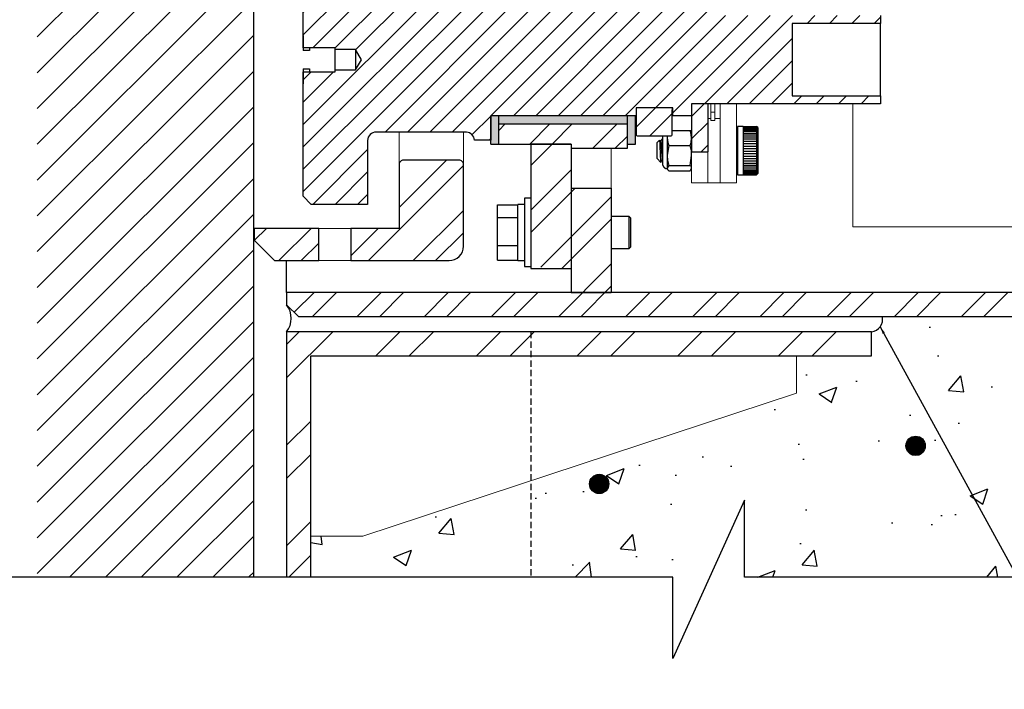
# Model space of a CAD drawing. Header units: millimetres. Extents: x -378 to 2927, y -2262 to 346.
# Tile 2 of 14: x 46 to 435, y -2239 to -1974. Entities that reach past the tile are written whole.
import ezdxf

# ---------------------------------------------------------------- set-up
doc = ezdxf.new("R2010")
doc.units = ezdxf.units.MM
doc.linetypes.add('HIDDEN', pattern=[0.375, 0.25, -0.125])
for name, color, linetype in [('S-ANNO-TEXT', 2, 'Continuous'), ('S-DETL-STLS', 3, 'Continuous'), ('S-SDEL-LW10', 8, 'Continuous'), ('S-SECT-CONC', 4, 'Continuous'), ('S-SECT-HIDE', 2, 'HIDDEN'), ('S-SECT-PATT', 1, 'Continuous'), ('S-SECT-RBAR', 5, 'Continuous'), ('S-SECT-STLS', 3, 'Continuous')]:
    doc.layers.add(name, color=color, linetype=linetype)
doc.layers.add('S-SDEL-LW18', color=190, linetype='Continuous', lineweight=18)
doc.styles.add('Text', font='romans.shx', dxfattribs={"width": 0.8, "height": 3})
doc.dimstyles.get("Standard").update_dxf_attribs({"dimtxt": 0.125, "dimasz": 0.125, "dimexe": 0.18, "dimexo": 0.0625, "dimgap": 0.125, "dimtad": 0, "dimtih": 1, "dimtoh": 1, "dimdec": 4, "dimzin": 0, "dimdsep": 46, "dimtxsty": 'Text', "dimcen": 0.125, "dimclrt": 2, "dimadec": 0, "dimazin": 0, "dimtfac": 1, "dimtdec": 4, "dimtofl": 0, "dimtmove": 0, "dimatfit": 3, "dimfxl": 0.18, "dimtolj": 1, "dimtzin": 0, "dimarcsym": 0})
pattern_1 = [(45, (-29436.683, -3653.281), (-13.258252, 13.258252), []), (45, (-29427.844, -3653.281), (-13.258252, 13.258252), [])]
pattern_2 = [(45, (-29436.6825, -3653.281), (-4.4194174, 4.4194174), [])]

# ---------------------------------------------------------------- blocks, each defined once
blk = doc.blocks.new('SH2085')
for p, q in [((-0.03, 0), (0.03, 0)), ((-0.0297, 0.004), (0.0297, 0.004)), ((-0.0289, 0.008), (0.0289, 0.008)), ((-0.0275, 0.012), (0.0275, 0.012)), ((-0.0254, 0.016), (0.0254, 0.016)), ((-0.0224, 0.02), (0.0224, 0.02)), ((-0.018, 0.024), (0.018, 0.024)), ((-0.0108, 0.028), (0.0108, 0.028)), ((-0.0297, -0.004), (0.0297, -0.004)), ((-0.0289, -0.008), (0.0289, -0.008)), ((-0.0275, -0.012), (0.0275, -0.012)), ((-0.0254, -0.016), (0.0254, -0.016)), ((-0.0224, -0.02), (0.0224, -0.02)), ((-0.018, -0.024), (0.018, -0.024)), ((-0.0108, -0.028), (0.0108, -0.028))]:
    blk.add_line(p, q)
blk.add_circle((0, 0), 0.03)

msp = doc.modelspace()

# ---------------------------------------------------------------- hatches: boundary and pattern name
at = {"layer": 'S-SECT-PATT'}
h = msp.add_hatch(dxfattribs=at)
h.set_pattern_fill('ANSI31', color=256, scale=80)
h.set_pattern_definition([(45, (-29436.683, -3653.281), (-7.0710678, 7.0710678), [])])
h.paths.add_polyline_path([(138.91, -1540), (53.42, -1540), (53.42, -2194.28), (138.91, -2194.28)])
h = msp.add_hatch(dxfattribs=at)
h.set_pattern_fill('ANSI32', color=256, scale=50)
h.set_pattern_definition(pattern_1)
h.paths.add_polyline_path([(612.29, -2017.06), (596.44, -2017.06), (596.44, -2110.4), (602.81, -2110.4), (612.29, -2100.92)])
h.paths.add_polyline_path([(612.29, -1675.42), (602.81, -1665.94), (596.44, -1665.94), (596.44, -1876.31), (612.29, -1876.31)])
h.paths.add_polyline_path([(612.29, -1904.56), (596.44, -1904.56), (596.44, -1918.24), (612.29, -1918.24)])
h.paths.add_polyline_path([(612.29, -1946.55), (596.44, -1946.55), (596.44, -1962.47), (612.29, -1962.47)])
h.paths.add_polyline_path([(494.43, -1694.52), (478.79, -1694.52), (478.58, -1694.72), (478.58, -1878.69), (494.43, -1878.69)])
h.paths.add_polyline_path([(596.44, -1684.97), (562.37, -1684.97), (562.37, -1694.52), (596.44, -1694.52)])
h.paths.add_polyline_path([(494.43, -1902.19), (478.58, -1902.19), (478.58, -1920.61), (494.43, -1920.61)])
h.paths.add_polyline_path([(494.43, -1944.12), (478.58, -1944.12), (478.58, -1964.5), (494.43, -1964.5)])
h.paths.add_polyline_path([(494.43, -2015.03), (478.58, -2015.03), (478.58, -2081.82), (494.43, -2081.82)])
h.paths.add_polyline_path([(596.44, -2081.82), (151.91, -2081.82), (151.91, -2086.63), (156.72, -2091.37), (596.44, -2091.37)])
h.paths.add_polyline_path([(280.13, -2040.57), (264.28, -2040.57), (264.28, -2081.82), (280.13, -2081.82)])
h.paths.add_polyline_path([(264.28, -2040.57), (264.28, -2023.16), (248.36, -2023.16), (248.36, -2071.52), (248.36, -2071.52), (264.28, -2072.33)])
h.paths.add_polyline_path([(221.74, -2031.15, 0.414214), (220.05, -2029.46), (198.03, -2029.46, 0.414214), (196.34, -2031.15), (196.34, -2056.42), (177.31, -2056.42), (177.31, -2069.15), (216.1, -2069.15, 0.414214), (221.74, -2063.51)])
h.paths.add_polyline_path([(164.64, -2056.42), (139.24, -2056.42), (139.24, -2061.23), (147.17, -2069.15), (164.64, -2069.15)])
h.paths.add_polyline_path([(221.74, -1827.95, 0.414214), (220.05, -1826.26), (198.03, -1826.26, 0.414214), (196.34, -1827.95), (196.34, -1853.22), (139.24, -1853.22), (139.24, -1923.12), (196.34, -1923.12), (196.34, -1948.38, 0.414214), (198.03, -1950.08), (220.05, -1950.08, 0.414214), (221.74, -1948.38)])
h.paths.add_polyline_path([(221.74, -1712.83, 0.414214), (216.1, -1707.18), (177.31, -1707.18), (177.31, -1719.92), (196.34, -1719.92), (196.34, -1745.18, 0.414214), (198.03, -1746.88), (220.05, -1746.88, 0.414214), (221.74, -1745.18)])
h.paths.add_polyline_path([(164.64, -1707.18), (147.17, -1707.18), (139.24, -1715.11), (139.24, -1719.92), (164.64, -1719.92)])
h.paths.add_polyline_path([(264.28, -1704), (248.36, -1704), (248.36, -1753.18), (264.28, -1753.18)])
h.paths.add_polyline_path([(280.13, -1694.52), (264.28, -1694.52), (264.28, -1735.77), (280.13, -1735.77)])
h.paths.add_polyline_path([(264.28, -1819.96), (248.36, -1819.96), (248.36, -1956.38), (264.28, -1956.38)])
h.paths.add_polyline_path([(419.24, -1694.52), (419.24, -1684.97), (156.72, -1684.97), (151.91, -1689.71), (151.91, -1694.52), (264.28, -1694.52), (264.28, -1694.52), (280.13, -1694.52)])
h.paths.add_polyline_path([(457.3, -1684.97), (457.3, -1694.52), (478.58, -1694.52), (478.58, -1694.52), (494.43, -1694.52), (524.3, -1694.52), (524.3, -1684.97)])
h = msp.add_hatch(dxfattribs=at)
h.set_pattern_fill('ANSI31', color=256, scale=50)
h.set_pattern_definition(pattern_2)
edge = h.paths.add_edge_path()
edge.add_line((232.51, -1958), (232.51, -1967.62))
edge.add_line((232.51, -1967.62), (289.95, -1967.62))
edge.add_line((289.95, -1967.62), (289.95, -1970.74))
edge.add_line((289.95, -1970.74), (304.51, -1970.74))
edge.add_line((304.51, -1970.74), (304.51, -1967.62))
edge.add_line((304.51, -1967.62), (311.89, -1967.62))
edge.add_line((311.89, -1967.62), (311.89, -1972.36))
edge.add_line((311.89, -1972.36), (386.47, -1972.36))
edge.add_line((386.47, -1972.36), (386.47, -1975.48))
edge.add_line((386.47, -1975.48), (351.52, -1975.48))
edge.add_line((351.52, -1975.48), (351.52, -2004.06))
edge.add_line((351.52, -2004.06), (386.47, -2004.06))
edge.add_line((386.47, -2004.06), (386.47, -2007.18))
edge.add_line((386.47, -2007.18), (311.89, -2007.18))
edge.add_line((311.89, -2007.18), (311.89, -2011.92))
edge.add_line((311.89, -2011.92), (304.51, -2011.92))
edge.add_line((304.51, -2011.92), (304.51, -2008.8))
edge.add_line((304.51, -2008.8), (289.95, -2008.8))
edge.add_line((289.95, -2008.8), (289.95, -2011.92))
edge.add_line((289.95, -2011.92), (232.51, -2011.92))
edge.add_line((232.51, -2011.92), (232.51, -2021.54))
edge.add_line((232.51, -2021.54), (226.14, -2021.54))
edge.add_arc((222.53, -2021.97), 3.64, 6.7985, 83.2009)
edge.add_line((222.96, -2018.35), (187.26, -2018.35))
edge.add_arc((187.26, -2021.74), 3.39, 90, 180)
edge.add_line((183.88, -2021.74), (183.88, -2046.94))
edge.add_line((183.88, -2046.94), (161.66, -2046.94))
edge.add_line((161.66, -2046.94), (158.48, -2043.75))
edge.add_line((158.48, -2043.75), (158.48, -1994.51))
edge.add_line((158.48, -1994.51), (171.14, -1994.51))
edge.add_line((171.14, -1994.51), (171.14, -1993.76))
edge.add_line((171.14, -1993.76), (179.14, -1993.76))
edge.add_line((179.14, -1993.76), (181.51, -1989.77))
edge.add_line((181.51, -1989.77), (179.14, -1985.77))
edge.add_line((179.14, -1985.77), (171.14, -1985.77))
edge.add_line((171.14, -1985.77), (171.14, -1985.03))
edge.add_line((171.14, -1985.03), (158.48, -1985.03))
edge.add_line((158.48, -1985.03), (158.48, -1935.78))
edge.add_line((158.48, -1935.78), (161.66, -1932.6))
edge.add_line((161.66, -1932.6), (183.88, -1932.6))
edge.add_line((183.88, -1932.6), (183.88, -1957.8))
edge.add_arc((187.26, -1957.8), 3.39, 180, 270)
edge.add_line((187.26, -1961.18), (222.96, -1961.18))
edge.add_arc((222.53, -1957.57), 3.64, 276.7991, 353.2015)
edge.add_line((226.14, -1958), (232.51, -1958))
h = msp.add_hatch(dxfattribs=at)
h.set_pattern_fill('ANSI32', color=256, scale=50)
h.set_pattern_definition(pattern_1)
h.paths.add_polyline_path([(286.49, -2015.17), (235.69, -2015.17), (235.69, -2023.09), (264.28, -2023.09), (264.28, -2023.16), (264.28, -2024.72), (286.49, -2024.72), (286.49, -2023.09), (286.49, -2023.09)])
h.paths.add_polyline_path([(286.49, -1956.44), (286.49, -1954.82), (264.28, -1954.82), (264.28, -1956.38), (264.28, -1956.44), (235.69, -1956.44), (235.69, -1963.56), (235.69, -1964.37), (286.49, -1964.37)])
h = msp.add_hatch(dxfattribs=at)
h.set_pattern_fill('ANSI31', color=256, scale=50)
h.set_pattern_definition(pattern_2)
h.paths.add_polyline_path([(304.24, -2009.55), (304.24, -2008.8), (289.95, -2008.8), (289.95, -2011.92), (289.95, -2019.23, 0.414212), (290.62, -2019.91), (303.56, -2019.91, 0.414214), (304.24, -2019.23)])
h.paths.add_polyline_path([(304.24, -1960.24, 0.414214), (303.56, -1959.56), (290.62, -1959.56, 0.414214), (289.95, -1960.24), (289.95, -1969.92), (289.95, -1970.74), (304.24, -1970.74), (304.24, -1969.92)])
h.paths.add_polyline_path([(318.26, -2007.24), (311.89, -2007.24), (311.89, -2011.92), (311.89, -2020.65), (311.89, -2020.65), (311.89, -2020.65), (311.89, -2026.14), (318.26, -2026.14)])
h.paths.add_polyline_path([(318.26, -1953.4), (311.89, -1953.4), (311.89, -1972.29), (318.26, -1972.29)])
h = msp.add_hatch(color=256, dxfattribs=at)
h.dxf.hatch_style = 1
h.paths.add_polyline_path([(235.69, -1956.44), (232.51, -1956.44), (232.51, -1967.62), (235.69, -1967.62)])
h.paths.add_polyline_path([(286.49, -1964.37), (235.69, -1964.37), (235.69, -1967.62), (286.49, -1967.62)])
h.paths.add_polyline_path([(289.68, -1956.44), (286.49, -1956.44), (286.49, -1963.56), (286.49, -1964.37), (286.49, -1964.37), (286.49, -1967.62), (289.68, -1967.62)])
h.paths.add_polyline_path([(289.68, -2011.92), (286.49, -2011.92), (286.49, -2015.17), (286.49, -2023.09), (289.68, -2023.09)])
h.paths.add_polyline_path([(286.49, -2011.92), (235.69, -2011.92), (235.69, -2015.17), (286.49, -2015.17)])
h.paths.add_polyline_path([(235.69, -2011.92), (232.51, -2011.92), (232.51, -2021.54), (232.51, -2023.09), (235.69, -2023.09)])
h = msp.add_hatch(dxfattribs=at)
h.set_pattern_fill('AR-CONC', color=256, scale=10)
h.set_pattern_definition([(50, (-29436.68, -3653.28), (71.72602, -6.27521), [7.5, -82.5]), (355, (-29436.68, -3653.28), (-13.87513, 75.21921), [6, -66]), (100.45144, (-29430.705, -3653.804), (57.85088, 68.944), [6.37402, -70.11421]), (46.1842, (-29436.68, -3633.28), (106.72413, -16.55193), [11.25, -123.75]), (96.63564, (-29427.79, -3634.66), (93.4662, 97.41186), [9.56103, -105.17138]), (351.18416, (-29436.68, -3633.28), (93.4662, 97.41186), [9, -99]), (21, (-29426.68, -3638.28), (59.6907, -40.26189), [7.5, -82.5]), (326, (-29426.68, -3638.28), (24.33153, 72.515), [6, -66]), (71.45144, (-29421.71, -3641.636), (84.02224, 32.25312), [6.37402, -70.11421]), (37.5, (-29436.683, -3653.28), (1.215986, 33.289385), [0, -65.2, 0, -67, 0, -66.25]), (7.5, (-29436.683, -3653.28), (26.306954, 39.44117), [0, -38.2, 0, -63.7, 0, -25.25]), (327.5, (-29458.983, -3653.28), (53.382244, -2.255487), [0, -25, 0, -78, 0, -103.5]), (317.5, (-29468.983, -3653.28), (58.31862, 10.0105), [0, -32.5, 0, -51.8, 0, -73.5])])
h.paths.add_polyline_path([(478.58, -2091.37), (387.25, -2091.37, -0.425603), (382.91, -2097.37), (382.91, -2106.87), (353.31, -2106.87), (353.31, -2121.54), (182.05, -2178.13), (161.41, -2178.13), (161.41, -2194.28), (304.49, -2194.28), (304.49, -2226.5), (332.71, -2163.88), (332.71, -2194.28), (478.58, -2194.28)])
h = msp.add_hatch(dxfattribs=at)
h.set_pattern_fill('ANSI32', color=256, scale=75)
h.set_pattern_definition([(45, (-26219.618, -4847.622), (-19.887378, 19.887378), []), (45, (-26206.36, -4847.622), (-19.887378, 19.887378), [])])
h.paths.add_polyline_path([(151.91, -2194.28), (161.41, -2194.28), (161.41, -2106.87), (382.91, -2106.87), (382.91, -2097.37), (151.91, -2097.37)])

# ---------------------------------------------------------------- linework, layer by layer
at = {"layer": 'S-DETL-STLS'}
msp.add_lwpolyline([(161.41, -2194.28), (161.41, -2106.87), (382.91, -2106.87), (382.91, -2097.37), (151.91, -2097.37), (151.91, -2194.28)], dxfattribs=at)
at = {"layer": 'S-SDEL-LW10'}
for points in [[(304.24, -2017.74), (311.35, -2017.74)], [(311.89, -2020.65), (311.62, -2018.49), (311.35, -2017.74)], [(311.35, -2017.74), (311.69, -2018.28)], [(311.89, -2018.55), (311.76, -2018.28)], [(332.28, -2016.18), (330.05, -2016.18)], [(332.28, -2016.18), (337.56, -2016.18)], [(332.28, -2016.25), (337.56, -2016.25)], [(332.28, -2016.39), (337.56, -2016.39)], [(332.28, -2016.73), (337.56, -2016.73)], [(332.28, -2017.06), (337.56, -2017.06)], [(332.28, -2017.54), (337.56, -2017.54)], [(332.28, -2018.08), (337.56, -2018.08)], [(337.97, -2016.59), (337.56, -2016.18)], [(337.56, -2016.18), (337.56, -2016.25)], [(337.56, -2016.25), (337.56, -2016.39)], [(337.56, -2016.39), (337.56, -2016.73)], [(337.56, -2016.73), (337.56, -2017.06)], [(299.23, -2021.54), (298.28, -2022.55)], [(299.57, -2022.01), (299.29, -2021.54)], [(299.7, -2021.94), (299.57, -2021.94)], [(300.31, -2020.93), (299.97, -2021.47), (299.7, -2022.01)], [(300.38, -2020.93), (300.31, -2020.93)], [(300.31, -2020.99), (300.38, -2021.06)], [(300.45, -2019.91), (300.45, -2020.11), (300.38, -2020.45)], [(302.27, -2019.91), (302.27, -2020.65), (302.48, -2022.48), (302.82, -2023.63)], [(302.41, -2019.91), (302.27, -2020.65)], [(311.35, -2023.63), (311.69, -2022.48), (311.89, -2020.65)], [(330.05, -2019.37), (329.57, -2019.37)], [(332.28, -2018.76), (337.56, -2018.76)], [(332.28, -2019.44), (337.56, -2019.44)], [(332.28, -2020.25), (337.56, -2020.25)], [(332.28, -2021.06), (337.56, -2021.06)], [(332.28, -2022.01), (337.56, -2022.01)], [(302.82, -2023.63), (302.27, -2027.63)], [(302.82, -2023.63), (311.35, -2023.63)], [(311.89, -2027.63), (311.76, -2025.73), (311.35, -2023.63)], [(332.28, -2022.89), (337.56, -2022.89)], [(332.28, -2023.91), (337.56, -2023.91)], [(332.28, -2024.85), (337.56, -2024.85)], [(332.28, -2025.87), (337.56, -2025.87)], [(298.28, -2028.85), (299.77, -2030.34)], [(299.77, -2030.34), (300.04, -2029.93), (300.38, -2029.39)], [(300.31, -2029.32), (300.38, -2029.32)], [(302.27, -2027.63), (302.41, -2029.46), (302.82, -2031.56)], [(311.35, -2031.56), (311.89, -2027.63)], [(332.28, -2026.89), (337.56, -2026.89)], [(332.28, -2027.83), (337.56, -2027.83)], [(332.28, -2028.78), (337.56, -2028.78)], [(332.28, -2029.73), (337.56, -2029.73)], [(302.82, -2031.56), (302.27, -2032.64)], [(302.27, -2032.64), (302.27, -2032.85)], [(302.27, -2032.64), (302.41, -2033.12), (302.82, -2033.66)], [(302.27, -2032.85), (302.41, -2033.05)], [(302.82, -2031.56), (311.35, -2031.56)], [(302.82, -2033.66), (311.35, -2033.66)], [(311.89, -2032.64), (311.76, -2032.1), (311.35, -2031.56)], [(311.35, -2033.66), (311.89, -2032.64)], [(311.76, -2033.12), (311.89, -2032.85)], [(329.57, -2032.03), (330.05, -2032.03)], [(332.28, -2030.61), (337.56, -2030.61)], [(332.28, -2031.42), (337.56, -2031.42)], [(332.28, -2032.17), (337.56, -2032.17)], [(332.28, -2032.91), (337.56, -2032.91)], [(332.28, -2033.52), (337.56, -2033.52)], [(330.05, -2035.15), (330.05, -2035.22)], [(330.05, -2035.22), (332.28, -2035.22)], [(332.28, -2034), (337.56, -2034)], [(332.28, -2034.47), (337.56, -2034.47)], [(332.28, -2034.81), (337.56, -2034.81)], [(332.28, -2035.01), (337.56, -2035.01)], [(332.28, -2035.22), (337.56, -2035.22)], [(332.28, -2035.22), (337.56, -2035.22)], [(337.56, -2034.47), (337.56, -2034.81)], [(337.56, -2035.22), (337.97, -2034.81)], [(337.56, -2034.81), (337.56, -2035.01)], [(337.56, -2035.01), (337.56, -2035.22)], [(337.97, -2034.74), (337.97, -2034.81)], [(248.36, -2044.56), (245.85, -2044.56)], [(235.15, -2047.07), (243.28, -2047.07)], [(235.15, -2052.15), (235.15, -2047.07)], [(245.85, -2047), (243.28, -2047)], [(235.15, -2052.15), (243.28, -2052.15)], [(235.15, -2063.19), (235.15, -2052.15)], [(287.24, -2051.68), (280.13, -2051.68)], [(287.78, -2052.22), (287.24, -2051.68)], [(235.15, -2063.19), (243.28, -2063.19)], [(235.15, -2069.02), (235.15, -2063.19)], [(280.13, -2064.41), (287.24, -2064.41)], [(287.24, -2064.41), (287.78, -2063.87)], [(243.28, -2069.08), (243.28, -2068.14)], [(235.15, -2069.02), (243.28, -2069.02)], [(243.28, -2069.08), (245.85, -2069.08)], [(245.85, -2071.52), (248.36, -2071.52)]]:
    msp.add_lwpolyline(points, dxfattribs=at)
msp.add_arc((144.84, -2092), 8.88, 322.7698, 37.2302, dxfattribs=at)
at = {"layer": 'S-SDEL-LW10', "color": 3}
msp.add_arc((382.19, -2092.28), 5.14, 277.9629, 10.1819, dxfattribs=at)
at = {"layer": 'S-SDEL-LW10'}
for points, knots in [([(330.05, -2016.18), (330.05, -2016.18), (330.05, -2016.46), (330.05, -2016.46), (330.05, -2022.53), (330.05, -2028.6), (330.05, -2034.68), (330.05, -2034.68), (330.05, -2035.15), (330.05, -2035.15)], [0, 0, 0, 0, 1, 1, 1, 2, 2, 2, 3, 3, 3, 3]), ([(332.28, -2016.18), (332.28, -2016.18), (332.28, -2016.18), (332.28, -2016.18), (332.28, -2016.18), (332.28, -2016.25), (332.28, -2016.25), (332.28, -2016.25), (332.28, -2016.39), (332.28, -2016.39), (332.28, -2016.39), (332.28, -2016.73), (332.28, -2016.73), (332.28, -2016.73), (332.28, -2017.06), (332.28, -2017.06), (332.28, -2017.06), (332.28, -2017.13), (332.28, -2017.13), (332.28, -2017.25), (332.28, -2017.36), (332.28, -2017.47), (332.28, -2017.47), (332.28, -2017.54), (332.28, -2017.54), (332.28, -2017.54), (332.28, -2017.61), (332.28, -2017.61), (332.28, -2017.74), (332.28, -2017.88), (332.28, -2018.01), (332.28, -2018.01), (332.28, -2018.08), (332.28, -2018.08), (332.28, -2018.08), (332.28, -2018.15), (332.28, -2018.15), (332.28, -2018.31), (332.28, -2018.46), (332.28, -2018.62), (332.28, -2018.62), (332.28, -2018.76), (332.28, -2018.76), (332.28, -2018.76), (332.28, -2018.83), (332.28, -2018.83), (332.28, -2019.01), (332.28, -2019.19), (332.28, -2019.37), (332.28, -2019.37), (332.28, -2019.44), (332.28, -2019.44), (332.28, -2019.44), (332.28, -2019.57), (332.28, -2019.57), (332.28, -2019.75), (332.28, -2019.93), (332.28, -2020.11), (332.28, -2020.11), (332.28, -2020.25), (332.28, -2020.25), (332.28, -2020.25), (332.28, -2020.32), (332.28, -2020.32), (332.28, -2020.54), (332.28, -2020.77), (332.28, -2020.99), (332.28, -2020.99), (332.28, -2021.06), (332.28, -2021.06), (332.28, -2021.06), (332.28, -2021.2), (332.28, -2021.2), (332.28, -2021.42), (332.28, -2021.65), (332.28, -2021.87), (332.28, -2021.87), (332.28, -2022.01), (332.28, -2022.01), (332.28, -2022.01), (332.28, -2022.08), (332.28, -2022.08), (332.28, -2022.33), (332.28, -2022.57), (332.28, -2022.82), (332.28, -2022.82), (332.28, -2022.89), (332.28, -2022.89), (332.28, -2022.89), (332.28, -2023.03), (332.28, -2023.03), (332.28, -2023.27), (332.28, -2023.52), (332.28, -2023.77), (332.28, -2023.77), (332.28, -2023.91), (332.28, -2023.91), (332.28, -2023.91), (332.28, -2024.04), (332.28, -2024.04), (332.28, -2024.27), (332.28, -2024.49), (332.28, -2024.72), (332.28, -2024.72), (332.28, -2024.85), (332.28, -2024.85), (332.28, -2024.85), (332.28, -2024.99), (332.28, -2024.99), (332.28, -2025.24), (332.28, -2025.49), (332.28, -2025.73), (332.28, -2025.73), (332.28, -2025.87), (332.28, -2025.87), (332.28, -2025.87), (332.28, -2026.01), (332.28, -2026.01), (332.28, -2026.25), (332.28, -2026.5), (332.28, -2026.75), (332.28, -2026.75), (332.28, -2026.89), (332.28, -2026.89), (332.28, -2026.89), (332.28, -2027.02), (332.28, -2027.02), (332.28, -2027.25), (332.28, -2027.47), (332.28, -2027.7), (332.28, -2027.7), (332.28, -2027.83), (332.28, -2027.83), (332.28, -2027.83), (332.28, -2027.97), (332.28, -2027.97), (332.28, -2028.22), (332.28, -2028.47), (332.28, -2028.71), (332.28, -2028.71), (332.28, -2028.78), (332.28, -2028.78), (332.28, -2028.78), (332.28, -2028.92), (332.28, -2028.92), (332.28, -2029.14), (332.28, -2029.37), (332.28, -2029.6), (332.28, -2029.6), (332.28, -2029.73), (332.28, -2029.73), (332.28, -2029.73), (332.28, -2029.87), (332.28, -2029.87), (332.28, -2030.07), (332.28, -2030.27), (332.28, -2030.48), (332.28, -2030.48), (332.28, -2030.61), (332.28, -2030.61), (332.28, -2030.61), (332.28, -2030.75), (332.28, -2030.75), (332.28, -2030.95), (332.28, -2031.15), (332.28, -2031.36), (332.28, -2031.36), (332.28, -2031.42), (332.28, -2031.42), (332.28, -2031.42), (332.28, -2031.56), (332.28, -2031.56), (332.28, -2031.74), (332.28, -2031.92), (332.28, -2032.1), (332.28, -2032.1), (332.28, -2032.17), (332.28, -2032.17), (332.28, -2032.17), (332.28, -2032.3), (332.28, -2032.3), (332.28, -2032.46), (332.28, -2032.62), (332.28, -2032.78), (332.28, -2032.78), (332.28, -2032.91), (332.28, -2032.91), (332.28, -2032.91), (332.28, -2032.98), (332.28, -2032.98), (332.28, -2033.14), (332.28, -2033.3), (332.28, -2033.46), (332.28, -2033.46), (332.28, -2033.52), (332.28, -2033.52), (332.28, -2033.52), (332.28, -2033.59), (332.28, -2033.59), (332.28, -2033.7), (332.28, -2033.82), (332.28, -2033.93), (332.28, -2033.93), (332.28, -2034), (332.28, -2034), (332.28, -2034), (332.28, -2034.07), (332.28, -2034.07), (332.28, -2034.18), (332.28, -2034.29), (332.28, -2034.4), (332.28, -2034.4), (332.28, -2034.47), (332.28, -2034.47), (332.28, -2034.47), (332.28, -2034.81), (332.28, -2034.81), (332.28, -2034.81), (332.28, -2035.01), (332.28, -2035.01), (332.28, -2035.01), (332.28, -2035.22), (332.28, -2035.22)], [0, 0, 0, 0, 1, 1, 1, 2, 2, 2, 3, 3, 3, 4, 4, 4, 5, 5, 5, 6, 6, 6, 7, 7, 7, 8, 8, 8, 9, 9, 9, 10, 10, 10, 11, 11, 11, 12, 12, 12, 13, 13, 13, 14, 14, 14, 15, 15, 15, 16, 16, 16, 17, 17, 17, 18, 18, 18, 19, 19, 19, 20, 20, 20, 21, 21, 21, 22, 22, 22, 23, 23, 23, 24, 24, 24, 25, 25, 25, 26, 26, 26, 27, 27, 27, 28, 28, 28, 29, 29, 29, 30, 30, 30, 31, 31, 31, 32, 32, 32, 33, 33, 33, 34, 34, 34, 35, 35, 35, 36, 36, 36, 37, 37, 37, 38, 38, 38, 39, 39, 39, 40, 40, 40, 41, 41, 41, 42, 42, 42, 43, 43, 43, 44, 44, 44, 45, 45, 45, 46, 46, 46, 47, 47, 47, 48, 48, 48, 49, 49, 49, 50, 50, 50, 51, 51, 51, 52, 52, 52, 53, 53, 53, 54, 54, 54, 55, 55, 55, 56, 56, 56, 57, 57, 57, 58, 58, 58, 59, 59, 59, 60, 60, 60, 61, 61, 61, 62, 62, 62, 63, 63, 63, 64, 64, 64, 65, 65, 65, 66, 66, 66, 67, 67, 67, 68, 68, 68, 69, 69, 69, 70, 70, 70, 71, 71, 71, 72, 72, 72, 73, 73, 73, 74, 74, 74, 74]), ([(337.56, -2017.06), (337.56, -2017.06), (337.56, -2017.13), (337.56, -2017.13), (337.56, -2017.25), (337.56, -2017.36), (337.56, -2017.47), (337.56, -2017.47), (337.56, -2017.54), (337.56, -2017.54)], [0, 0, 0, 0, 1, 1, 1, 2, 2, 2, 3, 3, 3, 3]), ([(337.56, -2017.54), (337.56, -2017.54), (337.56, -2017.61), (337.56, -2017.61), (337.56, -2017.74), (337.56, -2017.88), (337.56, -2018.01), (337.56, -2018.01), (337.56, -2018.08), (337.56, -2018.08)], [0, 0, 0, 0, 1, 1, 1, 2, 2, 2, 3, 3, 3, 3]), ([(337.56, -2018.08), (337.56, -2018.08), (337.56, -2018.15), (337.56, -2018.15), (337.56, -2018.31), (337.56, -2018.46), (337.56, -2018.62), (337.56, -2018.62), (337.56, -2018.76), (337.56, -2018.76)], [0, 0, 0, 0, 1, 1, 1, 2, 2, 2, 3, 3, 3, 3]), ([(337.97, -2016.59), (337.97, -2016.59), (337.97, -2016.86), (337.97, -2016.86), (337.97, -2022.69), (337.97, -2028.51), (337.97, -2034.34), (337.97, -2034.34), (337.97, -2034.74), (337.97, -2034.74)], [0, 0, 0, 0, 1, 1, 1, 2, 2, 2, 3, 3, 3, 3]), ([(299.77, -2030.34), (299.77, -2030.34), (299.7, -2030.07), (299.7, -2030.07), (299.62, -2027.34), (299.46, -2024.6), (299.36, -2021.87), (299.36, -2021.87), (299.29, -2021.54), (299.29, -2021.54), (299.29, -2021.54), (299.29, -2021.6), (299.29, -2021.6)], [0, 0, 0, 0, 1, 1, 1, 2, 2, 2, 3, 3, 3, 4, 4, 4, 4]), ([(299.57, -2022.08), (299.57, -2022.08), (299.7, -2022.69), (299.7, -2022.69), (299.86, -2024.77), (300, -2026.84), (300.18, -2028.92), (300.18, -2028.92), (300.31, -2029.39), (300.31, -2029.39), (300.31, -2029.39), (300.31, -2029.32), (300.31, -2029.32)], [0, 0, 0, 0, 1, 1, 1, 2, 2, 2, 3, 3, 3, 4, 4, 4, 4]), ([(299.7, -2022.01), (299.7, -2022.01), (299.77, -2022.08), (299.77, -2022.08), (300.13, -2023.81), (300.07, -2026.2), (300.31, -2027.97), (300.31, -2027.97), (300.38, -2028.85), (300.38, -2028.85)], [0, 0, 0, 0, 1, 1, 1, 2, 2, 2, 3, 3, 3, 3]), ([(300.38, -2020.45), (300.38, -2020.45), (300.38, -2020.65), (300.38, -2020.65), (300.38, -2024.02), (300.38, -2027.38), (300.38, -2030.75), (300.38, -2030.75), (300.38, -2030.95), (300.38, -2030.95)], [0, 0, 0, 0, 1, 1, 1, 2, 2, 2, 3, 3, 3, 3]), ([(302.27, -2020.65), (302.27, -2020.65), (302.27, -2021.4), (302.27, -2021.4), (302.27, -2023.16), (302.27, -2024.92), (302.27, -2026.68), (302.27, -2026.68), (302.27, -2027.63), (302.27, -2027.63), (302.27, -2027.63), (302.27, -2028.51), (302.27, -2028.51), (302.27, -2029.78), (302.27, -2031.04), (302.27, -2032.3), (302.27, -2032.3), (302.27, -2032.64), (302.27, -2032.64)], [0, 0, 0, 0, 1, 1, 1, 2, 2, 2, 3, 3, 3, 4, 4, 4, 5, 5, 5, 6, 6, 6, 6]), ([(337.56, -2018.76), (337.56, -2018.76), (337.56, -2018.83), (337.56, -2018.83), (337.56, -2019.01), (337.56, -2019.19), (337.56, -2019.37), (337.56, -2019.37), (337.56, -2019.44), (337.56, -2019.44)], [0, 0, 0, 0, 1, 1, 1, 2, 2, 2, 3, 3, 3, 3]), ([(337.56, -2019.44), (337.56, -2019.44), (337.56, -2019.57), (337.56, -2019.57), (337.56, -2019.75), (337.56, -2019.93), (337.56, -2020.11), (337.56, -2020.11), (337.56, -2020.25), (337.56, -2020.25)], [0, 0, 0, 0, 1, 1, 1, 2, 2, 2, 3, 3, 3, 3]), ([(337.56, -2020.25), (337.56, -2020.25), (337.56, -2020.32), (337.56, -2020.32), (337.56, -2020.54), (337.56, -2020.77), (337.56, -2020.99), (337.56, -2020.99), (337.56, -2021.06), (337.56, -2021.06)], [0, 0, 0, 0, 1, 1, 1, 2, 2, 2, 3, 3, 3, 3]), ([(337.56, -2021.06), (337.56, -2021.06), (337.56, -2021.2), (337.56, -2021.2), (337.56, -2021.42), (337.56, -2021.65), (337.56, -2021.87), (337.56, -2021.87), (337.56, -2022.01), (337.56, -2022.01)], [0, 0, 0, 0, 1, 1, 1, 2, 2, 2, 3, 3, 3, 3]), ([(337.56, -2022.01), (337.56, -2022.01), (337.56, -2022.08), (337.56, -2022.08), (337.56, -2022.33), (337.56, -2022.57), (337.56, -2022.82), (337.56, -2022.82), (337.56, -2022.89), (337.56, -2022.89)], [0, 0, 0, 0, 1, 1, 1, 2, 2, 2, 3, 3, 3, 3]), ([(298.28, -2028.85), (298.28, -2028.85), (298.28, -2028.51), (298.28, -2028.51), (298.28, -2026.55), (298.28, -2024.58), (298.28, -2022.62), (298.28, -2022.62), (298.28, -2022.55), (298.28, -2022.55)], [0, 0, 0, 0, 1, 1, 1, 2, 2, 2, 3, 3, 3, 3]), ([(337.56, -2022.89), (337.56, -2022.89), (337.56, -2023.03), (337.56, -2023.03), (337.56, -2023.27), (337.56, -2023.52), (337.56, -2023.77), (337.56, -2023.77), (337.56, -2023.91), (337.56, -2023.91)], [0, 0, 0, 0, 1, 1, 1, 2, 2, 2, 3, 3, 3, 3]), ([(337.56, -2023.91), (337.56, -2023.91), (337.56, -2024.04), (337.56, -2024.04), (337.56, -2024.27), (337.56, -2024.49), (337.56, -2024.72), (337.56, -2024.72), (337.56, -2024.85), (337.56, -2024.85)], [0, 0, 0, 0, 1, 1, 1, 2, 2, 2, 3, 3, 3, 3]), ([(337.56, -2024.85), (337.56, -2024.85), (337.56, -2024.99), (337.56, -2024.99), (337.56, -2025.24), (337.56, -2025.49), (337.56, -2025.73), (337.56, -2025.73), (337.56, -2025.87), (337.56, -2025.87)], [0, 0, 0, 0, 1, 1, 1, 2, 2, 2, 3, 3, 3, 3]), ([(337.56, -2025.87), (337.56, -2025.87), (337.56, -2026.01), (337.56, -2026.01), (337.56, -2026.25), (337.56, -2026.5), (337.56, -2026.75), (337.56, -2026.75), (337.56, -2026.89), (337.56, -2026.89)], [0, 0, 0, 0, 1, 1, 1, 2, 2, 2, 3, 3, 3, 3]), ([(337.56, -2026.89), (337.56, -2026.89), (337.56, -2027.02), (337.56, -2027.02), (337.56, -2027.25), (337.56, -2027.47), (337.56, -2027.7), (337.56, -2027.7), (337.56, -2027.83), (337.56, -2027.83)], [0, 0, 0, 0, 1, 1, 1, 2, 2, 2, 3, 3, 3, 3]), ([(337.56, -2027.83), (337.56, -2027.83), (337.56, -2027.97), (337.56, -2027.97), (337.56, -2028.22), (337.56, -2028.47), (337.56, -2028.71), (337.56, -2028.71), (337.56, -2028.78), (337.56, -2028.78)], [0, 0, 0, 0, 1, 1, 1, 2, 2, 2, 3, 3, 3, 3]), ([(337.56, -2028.78), (337.56, -2028.78), (337.56, -2028.92), (337.56, -2028.92), (337.56, -2029.14), (337.56, -2029.37), (337.56, -2029.6), (337.56, -2029.6), (337.56, -2029.73), (337.56, -2029.73)], [0, 0, 0, 0, 1, 1, 1, 2, 2, 2, 3, 3, 3, 3]), ([(337.56, -2029.73), (337.56, -2029.73), (337.56, -2029.87), (337.56, -2029.87), (337.56, -2030.07), (337.56, -2030.27), (337.56, -2030.48), (337.56, -2030.48), (337.56, -2030.61), (337.56, -2030.61)], [0, 0, 0, 0, 1, 1, 1, 2, 2, 2, 3, 3, 3, 3]), ([(300.38, -2030.95), (300.38, -2030.95), (300.38, -2031.02), (300.38, -2031.02), (300.38, -2031.13), (300.38, -2031.24), (300.38, -2031.36), (300.38, -2031.36), (300.38, -2031.42), (300.38, -2031.42), (300.38, -2031.42), (300.45, -2031.42), (300.45, -2031.42), (300.45, -2031.42), (300.45, -2031.63), (300.45, -2031.63), (300.45, -2031.63), (300.51, -2031.63), (300.51, -2031.63), (300.51, -2031.63), (300.51, -2031.76), (300.51, -2031.76), (300.51, -2031.76), (300.58, -2031.76), (300.58, -2031.76), (300.58, -2031.76), (300.58, -2031.9), (300.58, -2031.9), (300.58, -2031.9), (300.65, -2031.9), (300.65, -2031.9), (300.65, -2031.9), (300.65, -2031.97), (300.65, -2031.97), (300.65, -2031.97), (300.72, -2032.03), (300.72, -2032.03), (300.72, -2032.03), (300.72, -2032.1), (300.72, -2032.1), (300.72, -2032.1), (300.78, -2032.1), (300.78, -2032.1), (300.78, -2032.1), (300.78, -2032.17), (300.78, -2032.17), (300.78, -2032.17), (300.85, -2032.17), (300.85, -2032.17), (300.85, -2032.17), (300.85, -2032.24), (300.85, -2032.24), (300.85, -2032.24), (300.92, -2032.24), (300.92, -2032.24), (300.92, -2032.24), (300.92, -2032.3), (300.92, -2032.3), (300.92, -2032.3), (300.99, -2032.3), (300.99, -2032.3), (300.99, -2032.3), (300.99, -2032.37), (300.99, -2032.37), (300.99, -2032.37), (301.06, -2032.37), (301.06, -2032.37), (301.06, -2032.37), (301.06, -2032.44), (301.06, -2032.44), (301.06, -2032.44), (301.12, -2032.44), (301.12, -2032.44), (301.12, -2032.44), (301.19, -2032.51), (301.19, -2032.51), (301.19, -2032.51), (301.26, -2032.51), (301.26, -2032.51), (301.26, -2032.51), (301.26, -2032.58), (301.26, -2032.58), (301.26, -2032.58), (301.39, -2032.58), (301.39, -2032.58), (301.39, -2032.58), (301.39, -2032.64), (301.39, -2032.64), (301.39, -2032.64), (301.53, -2032.64), (301.53, -2032.64), (301.53, -2032.64), (301.53, -2032.71), (301.53, -2032.71), (301.53, -2032.71), (301.73, -2032.71), (301.73, -2032.71), (301.73, -2032.71), (301.73, -2032.78), (301.73, -2032.78), (301.73, -2032.78), (301.8, -2032.78), (301.8, -2032.78), (301.94, -2032.78), (302.07, -2032.78), (302.21, -2032.78), (302.21, -2032.78), (302.27, -2032.85), (302.27, -2032.85)], [0, 0, 0, 0, 1, 1, 1, 2, 2, 2, 3, 3, 3, 4, 4, 4, 5, 5, 5, 6, 6, 6, 7, 7, 7, 8, 8, 8, 9, 9, 9, 10, 10, 10, 11, 11, 11, 12, 12, 12, 13, 13, 13, 14, 14, 14, 15, 15, 15, 16, 16, 16, 17, 17, 17, 18, 18, 18, 19, 19, 19, 20, 20, 20, 21, 21, 21, 22, 22, 22, 23, 23, 23, 24, 24, 24, 25, 25, 25, 26, 26, 26, 27, 27, 27, 28, 28, 28, 29, 29, 29, 30, 30, 30, 31, 31, 31, 32, 32, 32, 33, 33, 33, 34, 34, 34, 35, 35, 35, 36, 36, 36, 36]), ([(337.56, -2030.61), (337.56, -2030.61), (337.56, -2030.75), (337.56, -2030.75), (337.56, -2030.95), (337.56, -2031.15), (337.56, -2031.36), (337.56, -2031.36), (337.56, -2031.42), (337.56, -2031.42)], [0, 0, 0, 0, 1, 1, 1, 2, 2, 2, 3, 3, 3, 3]), ([(337.56, -2031.42), (337.56, -2031.42), (337.56, -2031.56), (337.56, -2031.56), (337.56, -2031.74), (337.56, -2031.92), (337.56, -2032.1), (337.56, -2032.1), (337.56, -2032.17), (337.56, -2032.17)], [0, 0, 0, 0, 1, 1, 1, 2, 2, 2, 3, 3, 3, 3]), ([(337.56, -2032.17), (337.56, -2032.17), (337.56, -2032.3), (337.56, -2032.3), (337.56, -2032.46), (337.56, -2032.62), (337.56, -2032.78), (337.56, -2032.78), (337.56, -2032.91), (337.56, -2032.91)], [0, 0, 0, 0, 1, 1, 1, 2, 2, 2, 3, 3, 3, 3]), ([(337.56, -2032.91), (337.56, -2032.91), (337.56, -2032.98), (337.56, -2032.98), (337.56, -2033.14), (337.56, -2033.3), (337.56, -2033.46), (337.56, -2033.46), (337.56, -2033.52), (337.56, -2033.52)], [0, 0, 0, 0, 1, 1, 1, 2, 2, 2, 3, 3, 3, 3]), ([(337.56, -2033.52), (337.56, -2033.52), (337.56, -2033.59), (337.56, -2033.59), (337.56, -2033.7), (337.56, -2033.82), (337.56, -2033.93), (337.56, -2033.93), (337.56, -2034), (337.56, -2034)], [0, 0, 0, 0, 1, 1, 1, 2, 2, 2, 3, 3, 3, 3]), ([(337.56, -2034), (337.56, -2034), (337.56, -2034.07), (337.56, -2034.07), (337.56, -2034.18), (337.56, -2034.29), (337.56, -2034.4), (337.56, -2034.4), (337.56, -2034.47), (337.56, -2034.47)], [0, 0, 0, 0, 1, 1, 1, 2, 2, 2, 3, 3, 3, 3]), ([(245.85, -2044.56), (245.85, -2044.56), (245.85, -2044.63), (245.85, -2044.63), (245.85, -2053.57), (245.85, -2062.51), (245.85, -2071.45), (245.85, -2071.45), (245.85, -2071.52), (245.85, -2071.52)], [0, 0, 0, 0, 1, 1, 1, 2, 2, 2, 3, 3, 3, 3]), ([(243.28, -2068.14), (243.28, -2068.14), (243.28, -2067.19), (243.28, -2067.19), (243.28, -2060.53), (243.28, -2053.87), (243.28, -2047.21), (243.28, -2047.21), (243.28, -2047), (243.28, -2047)], [0, 0, 0, 0, 1, 1, 1, 2, 2, 2, 3, 3, 3, 3]), ([(287.24, -2064.41), (287.24, -2064.41), (287.24, -2064.27), (287.24, -2064.27), (287.24, -2060.17), (287.24, -2056.06), (287.24, -2051.95), (287.24, -2051.95), (287.24, -2051.68), (287.24, -2051.68)], [0, 0, 0, 0, 1, 1, 1, 2, 2, 2, 3, 3, 3, 3]), ([(287.78, -2052.22), (287.78, -2052.22), (287.78, -2052.62), (287.78, -2052.62), (287.78, -2056.33), (287.78, -2060.03), (287.78, -2063.73), (287.78, -2063.73), (287.78, -2063.87), (287.78, -2063.87)], [0, 0, 0, 0, 1, 1, 1, 2, 2, 2, 3, 3, 3, 3])]:
    msp.add_open_spline(points, degree=3, knots=knots, dxfattribs=at)
at = {"layer": 'S-SDEL-LW18'}
for points in [[(375.51, -2007.18), (375.51, -2055.77), (478.58, -2055.77), (478.58, -1941.34)], [(318.26, -2007.18), (318.26, -2007.24)], [(319.48, -2007.18), (319.48, -2010.49)], [(319.48, -2010.49), (321.1, -2010.49)], [(319.48, -2013.75), (319.48, -2010.49)], [(321.1, -2007.18), (321.1, -2010.49)], [(321.1, -2013.75), (321.1, -2010.49)], [(323.2, -2025.67), (323.2, -2007.18)], [(329.57, -2025.67), (329.57, -2007.18)], [(319.48, -2013), (318.26, -2013)], [(319.48, -2013.75), (321.1, -2013.75)], [(323.2, -2013), (321.1, -2013)], [(280.13, -2024.72), (280.13, -2040.57)], [(311.89, -2026.14), (311.89, -2037.66)], [(318.26, -2026.14), (318.26, -2037.66)], [(311.89, -2037.66), (311.89, -2038.4)], [(318.26, -2037.66), (318.26, -2038.4)], [(318.26, -2038.4), (318.26, -2037.66)], [(311.89, -2038.4), (318.26, -2038.4)], [(318.26, -2038.4), (323.2, -2038.4)], [(161.41, -2178.13), (182.05, -2178.13), (353.31, -2121.54), (353.31, -2106.87)]]:
    msp.add_lwpolyline(points, dxfattribs=at)
for points, knots in [([(196.34, -2031.15), (196.34, -2031.15), (196.34, -2030.88), (196.34, -2030.88), (196.34, -2027.52), (196.34, -2024.15), (196.34, -2020.79), (196.34, -2020.79), (196.34, -2018.35), (196.34, -2018.35)], [0, 0, 0, 0, 1, 1, 1, 2, 2, 2, 3, 3, 3, 3]), ([(221.74, -2018.35), (221.74, -2018.35), (221.74, -2020.72), (221.74, -2020.72), (221.74, -2024.11), (221.74, -2027.5), (221.74, -2030.88), (221.74, -2030.88), (221.74, -2031.15), (221.74, -2031.15)], [0, 0, 0, 0, 1, 1, 1, 2, 2, 2, 3, 3, 3, 3]), ([(329.57, -2038.4), (329.57, -2038.4), (323.2, -2038.4), (323.2, -2038.4), (323.2, -2038.4), (323.2, -2037.11), (323.2, -2037.11), (323.2, -2033.89), (323.2, -2030.66), (323.2, -2027.43), (323.2, -2027.43), (323.2, -2025.67), (323.2, -2025.67)], [0, 0, 0, 0, 1, 1, 1, 2, 2, 2, 3, 3, 3, 4, 4, 4, 4]), ([(329.57, -2038.4), (329.57, -2038.4), (329.57, -2037.11), (329.57, -2037.11), (329.57, -2033.89), (329.57, -2030.66), (329.57, -2027.43), (329.57, -2027.43), (329.57, -2025.67), (329.57, -2025.67)], [0, 0, 0, 0, 1, 1, 1, 2, 2, 2, 3, 3, 3, 3]), ([(164.64, -2056.42), (164.64, -2056.42), (164.78, -2056.42), (164.78, -2056.42), (168.89, -2056.42), (172.99, -2056.42), (177.1, -2056.42), (177.1, -2056.42), (177.31, -2056.42), (177.31, -2056.42)], [0, 0, 0, 0, 1, 1, 1, 2, 2, 2, 3, 3, 3, 3]), ([(164.64, -2069.15), (164.64, -2069.15), (164.78, -2069.15), (164.78, -2069.15), (168.89, -2069.15), (172.99, -2069.15), (177.1, -2069.15), (177.1, -2069.15), (177.31, -2069.15), (177.31, -2069.15)], [0, 0, 0, 0, 1, 1, 1, 2, 2, 2, 3, 3, 3, 3])]:
    msp.add_open_spline(points, degree=3, knots=knots, dxfattribs=at)
at = {"layer": 'S-SECT-CONC'}
msp.add_line((138.91, -2194.28), (138.91, -1540), dxfattribs=at)
msp.add_lwpolyline([(627.26, -2194.28), (332.71, -2194.28), (332.71, -2163.88), (304.49, -2226.5), (304.49, -2194.28), (-40.3, -2194.28)], dxfattribs=at)
at = {"layer": 'S-SECT-HIDE', "ltscale": 10}
msp.add_line((248.36, -2097.37), (248.36, -2194.28), dxfattribs=at)
at = {"layer": 'S-SECT-STLS'}
for p, q in [((386.47, -2004.06), (386.47, -1975.48)), ((171.14, -1993.76), (171.14, -1985.77))]:
    msp.add_line(p, q, dxfattribs=at)
for points in [[(386.47, -1972.36), (386.47, -1975.48), (351.52, -1975.48), (351.52, -2004.06), (386.47, -2004.06), (386.47, -2007.18), (311.89, -2007.18), (311.89, -2011.92), (304.51, -2011.92), (304.51, -2008.8), (289.95, -2008.8), (289.95, -2011.92), (232.51, -2011.92), (232.51, -2021.54), (226.14, -2021.54, 0.346292), (222.96, -2018.35), (187.26, -2018.35, 0.414214), (183.88, -2021.74), (183.88, -2046.94), (161.66, -2046.94), (158.48, -2043.75), (158.48, -1994.51), (171.14, -1994.51), (171.14, -1993.76), (179.14, -1993.76), (181.51, -1989.77), (179.14, -1985.77), (171.14, -1985.77), (171.14, -1985.03), (158.48, -1985.03), (158.48, -1935.78)], [(289.95, -2009.55), (289.95, -2019.23, 0.414214), (290.62, -2019.91), (303.56, -2019.91, 0.414214), (304.24, -2019.23), (304.24, -2009.55)], [(177.31, -2069.15), (216.1, -2069.15, 0.414214), (221.74, -2063.51), (221.74, -2031.15, 0.414214), (220.05, -2029.46), (198.03, -2029.46, 0.414214), (196.34, -2031.15), (196.34, -2056.42)]]:
    msp.add_lwpolyline(points, format="xyb", dxfattribs=at)
for points in [[(158.48, -1980.22), (158.48, -1986.18)], [(160.98, -1986.18), (158.48, -1986.18)], [(160.98, -1985.03), (160.98, -1986.18)], [(158.48, -1993.36), (160.98, -1993.36)], [(158.48, -1993.36), (158.48, -1999.32)], [(160.98, -1993.36), (160.98, -1994.51)], [(303.49, -2008.8), (290.62, -2008.8)], [(304.24, -2008.8), (304.24, -2009.55)], [(318.26, -2007.24), (311.89, -2007.24)], [(311.89, -2007.24), (311.89, -2026.14)], [(318.26, -2007.24), (318.26, -2026.14)], [(232.51, -2023.09), (232.51, -2011.98)], [(235.69, -2011.92), (235.69, -2011.98)], [(235.69, -2023.09), (235.69, -2011.98)], [(235.69, -2015.17), (235.69, -2011.98)], [(286.49, -2011.92), (286.49, -2011.98)], [(286.49, -2023.09), (286.49, -2011.98)], [(286.49, -2015.17), (286.49, -2011.98)], [(289.68, -2011.92), (289.68, -2011.98)], [(289.68, -2023.09), (289.68, -2011.98)], [(235.69, -2015.17), (286.49, -2015.17)], [(235.69, -2023.09), (235.69, -2015.98)], [(236.51, -2015.17), (285.68, -2015.17)], [(286.49, -2024.72), (286.49, -2015.98)], [(232.51, -2023.09), (235.69, -2023.09)], [(235.69, -2023.09), (264.28, -2023.09)], [(248.36, -2023.09), (248.36, -2023.16)], [(264.28, -2023.16), (248.36, -2023.16)], [(248.36, -2023.16), (248.36, -2072.33)], [(264.28, -2023.09), (264.28, -2081.82)], [(264.28, -2024.72), (286.49, -2024.72)], [(286.49, -2023.09), (289.68, -2023.09)], [(311.89, -2026.14), (318.26, -2026.14)], [(264.28, -2040.57), (280.13, -2040.57), (280.13, -2081.82)], [(183.88, -2046.87), (183.81, -2046.93)], [(164.64, -2056.42), (139.24, -2056.42)], [(139.24, -2061.23), (139.24, -2056.42)], [(164.64, -2069.15), (164.64, -2056.42)], [(177.31, -2056.42), (177.31, -2069.15)], [(196.34, -2056.42), (177.31, -2056.42)], [(147.17, -2069.15), (139.24, -2061.23)], [(147.17, -2069.15), (164.64, -2069.15)], [(151.91, -2081.82), (151.91, -2069.15)], [(248.36, -2072.33), (264.28, -2072.33)], [(151.91, -2081.82), (151.91, -2086.63)], [(596.44, -2081.82), (151.91, -2081.82)], [(264.28, -2081.82), (280.13, -2081.82)], [(151.91, -2086.63), (156.72, -2091.37)], [(596.44, -2091.37), (156.72, -2091.37)]]:
    msp.add_lwpolyline(points, dxfattribs=at)
msp.add_open_spline([(179.14, -1985.77), (179.14, -1985.77), (179.14, -1985.98), (179.14, -1985.98), (179.14, -1988.5), (179.14, -1991.03), (179.14, -1993.56), (179.14, -1993.56), (179.14, -1993.76), (179.14, -1993.76)], degree=3, knots=[0, 0, 0, 0, 1, 1, 1, 2, 2, 2, 3, 3, 3, 3], dxfattribs=at)

# ---------------------------------------------------------------- block references
at = {"layer": 'S-SECT-RBAR', "xscale": 127, "yscale": 127, "zscale": 127}
for p in [(400.35, -2142.37), (275.37, -2157.44)]:
    msp.add_blockref('SH2085', p, dxfattribs=at)

# ---------------------------------------------------------------- leaders
at = {"layer": 'S-ANNO-TEXT'}
msp.add_leader([(386.36, -2095.29), (464.67, -2238.62)], dimstyle='Standard', override={"dimscale": 0, "dimasz": 3, "dimgap": 1.58, "dimtad": 0}, dxfattribs=at)

doc.saveas('drawing.dxf')
